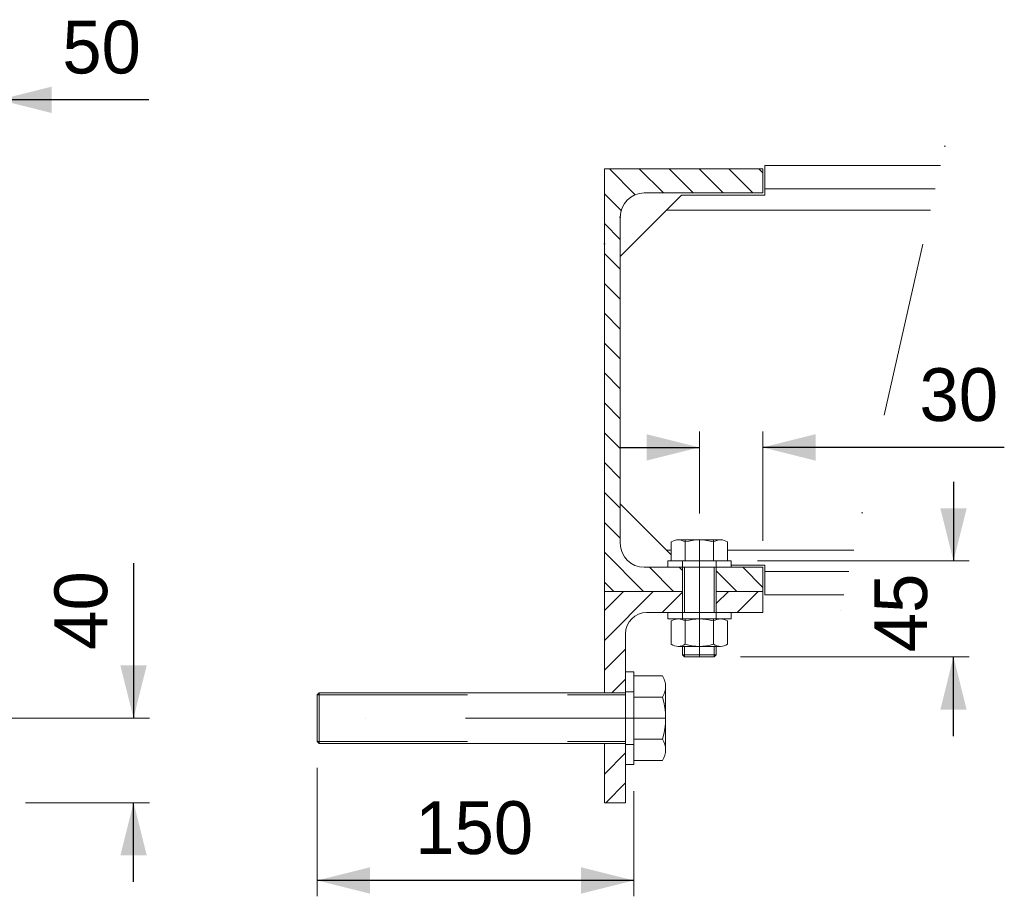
# Model space of a CAD drawing. Header units: millimetres. Extents: x -152903 to -144493, y -672002 to -666062.
# Tile 4 of 16: x -150601 to -150135, y -670530 to -670115. Entities that reach past the tile are written whole.
import ezdxf
from ezdxf.enums import TextEntityAlignment as Align

# ---------------------------------------------------------------- set-up
doc = ezdxf.new("R2010")
doc.units = ezdxf.units.MM
doc.header["$MEASUREMENT"] = 0
for name, pattern in [('DGN Style 1', [71.23020779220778, 0.1185194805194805, -71.1116883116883]), ('DGN Style 2', [118.51948051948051, 71.1116883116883, -47.40779220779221]), ('DGN Style 4', [189.74968831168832, 94.81558441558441, -47.40779220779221, 0.1185194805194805, -47.40779220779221]), ('DGN Style 6', [225.42405194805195, 0.1185194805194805, -47.40779220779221, 82.96363636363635, -47.40779220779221, 0.1185194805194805, -47.40779220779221])]:
    doc.linetypes.add(name, pattern=pattern)
doc.styles.add('Style-ENGINEERING', font='ENGINEERING.shx')
doc.styles.add('Style-ENGINEERING_0', font='ENGINEERING.shx')
doc.dimstyles.new('MetricMM', dxfattribs={"dimtxt": 3, "dimasz": 3, "dimexe": 1.5, "dimexo": 1.5, "dimgap": 1.5, "dimtad": 1, "dimdec": 0, "dimzin": 7, "dimtxsty": 'Style-ENGINEERING_0', "dimcen": 0.09, "dimclrd": 1, "dimclre": 1, "dimclrt": 7, "dimadec": 0, "dimazin": 3, "dimtfac": 1, "dimtdec": 0, "dimtofl": 0, "dimtmove": 0, "dimatfit": 3, "dimfxl": 1, "dimtzin": 7, "dimlwd": -1, "dimlwe": 0, "dimarcsym": 0})

# ---------------------------------------------------------------- blocks, each defined once
blk = doc.blocks.new('*U58')
at = {"color": 7, "linetype": 'Continuous', "lineweight": 0}
for p, q in [((81.52897949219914, 12.00550113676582), (-63.47102050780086, 12.00550113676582)), ((81.52897949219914, 12.00550113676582), (82.52897949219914, 11.00550113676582)), ((81.52897949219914, 12.00550113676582), (81.52897949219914, -11.99449886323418)), ((82.52897949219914, 11.00550113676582), (82.52897949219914, -10.99449886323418)), ((81.52897949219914, -11.99449886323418), (-63.47102050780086, -11.99449886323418)), ((82.52897949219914, -10.99449886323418), (81.52897949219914, -11.99449886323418))]:
    blk.add_line(p, q, dxfattribs=at)
at = {"color": 7, "linetype": 'DGN Style 2', "lineweight": 0}
for p, q in [((82.52897949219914, 11.00550113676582), (-63.47102050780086, 11.00550113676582)), ((82.52897949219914, -10.99449886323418), (-63.47102050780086, -10.99449886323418))]:
    blk.add_line(p, q, dxfattribs=at)
at = {"color": 7, "linetype": 'Continuous', "lineweight": 0, "extrusion": (0, 0, -1), "flags": 128}
for points in [[(80.99698964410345, 19.99550113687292), (67.47102050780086, 19.99550113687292)], [(67.47102050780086, -19.98449886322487), (67.47102050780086, 19.99550113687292)], [(82.47102050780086, -14.98699886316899), (82.47102050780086, 14.99800113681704)], [(80.99698964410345, 10.00050113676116), (67.47102050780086, 10.00050113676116)], [(67.47102050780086, -9.989498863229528), (80.99698964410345, -9.989498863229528)], [(67.47102050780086, -19.98449886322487), (80.99698964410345, -19.98449886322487)]]:
    blk.add_lwpolyline(points, dxfattribs=at)
blk.add_lwpolyline([(67.47102050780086, 22.00550113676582), (63.47102050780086, 22.00550113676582), (63.47102050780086, -21.99449886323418), (67.47102050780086, -21.99449886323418), (67.47102050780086, 22.00550113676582)], close=True, dxfattribs=at)
at = {"color": 7, "linetype": 'DGN Style 2', "lineweight": 0, "extrusion": (0, 0, -1), "flags": 128}
for points in [[(67.47102050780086, 12.50550113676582), (63.47102050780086, 12.50550113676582)], [(63.47102050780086, -12.49449886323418), (67.47102050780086, -12.49449886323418)]]:
    blk.add_lwpolyline(points, dxfattribs=at)
at = {"color": 7, "linetype": 'Continuous', "lineweight": 0, "extrusion": (0, 0, -1)}
for centre, radius, start, end in [((73.26233502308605, 14.99800113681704), 9.208685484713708, 327.1327677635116, 32.86723223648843), ((47.8473248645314, 0.005501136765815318), 34.62369564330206, 343.2213451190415, 16.77865488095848)]:
    blk.add_arc(centre, radius, start, end, dxfattribs=at)
at = {"color": 7, "linetype": 'Continuous', "lineweight": 0}
blk.add_arc((-73.26233502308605, -14.98699886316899), 9.208685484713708, 147.1327677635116, 212.8672322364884, dxfattribs=at)
blk = doc.blocks.new('*U57')
at = {"color": 1, "linetype": 'DGN Style 4', "lineweight": 0}
blk.add_line((-86.77102050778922, 0.005501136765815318), (84.33821884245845, 0.005501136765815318), dxfattribs=at)
at = {"color": 7, "linetype": 'Continuous', "lineweight": 0}
blk.add_blockref('*U58', (-4.299999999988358, 0), dxfattribs=at)
blk = doc.blocks.new('*D70')
at = {"color": 1, "linetype": 'Continuous', "transparency": 16777216}
for p, q in [((-1849.883623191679, -1340.481863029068), (-1849.883623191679, -1413.782343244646)), ((-1849.883623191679, -1491.282346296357), (-1849.883623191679, -1453.782346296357))]:
    blk.add_line(p, q, dxfattribs=at)
at = {"color": 1, "linetype": 'Continuous', "lineweight": 0, "transparency": 16777216}
for p, q in [((-1971.092905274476, -1413.782343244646), (-1842.383623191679, -1413.782343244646)), ((-1901.092905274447, -1453.782346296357), (-1842.383623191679, -1453.782346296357))]:
    blk.add_line(p, q, dxfattribs=at)
blk.add_solid([(-1843.633623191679, -1388.782343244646), (-1849.883623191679, -1413.782343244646), (-1856.133623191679, -1388.782343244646)], dxfattribs=at)
at = {"color": 1, "linetype": 'Continuous', "lineweight": 0, "transparency": 16777216, "extrusion": (0, 0, -1)}
blk.add_solid([(1856.133623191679, -1478.782346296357), (1849.883623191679, -1453.782346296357), (1843.633623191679, -1478.782346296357)], dxfattribs=at)
at = {"layer": 'Defpoints', "color": 5, "linetype": 'Continuous', "lineweight": 0, "transparency": 16777216}
for p in [(-1849.883623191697, -1360.953054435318), (-1983.592905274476, -1413.782343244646), (-1849.883623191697, -1413.782343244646), (-1913.592905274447, -1453.782346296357)]:
    blk.add_point(p, dxfattribs=at)
at = {"color": 7, "linetype": 'Continuous', "lineweight": 0, "transparency": 16777216, "style": 'Style-ENGINEERING'}
blk.add_text('40', height=25, rotation=90, dxfattribs=at).set_placement((-1874.883623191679, -1381.424245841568), align=Align.MIDDLE_LEFT)
blk = doc.blocks.new('*D72')
at = {"color": 1, "linetype": 'Continuous', "lineweight": 0, "transparency": 16777216}
for p, q in [((-1963.592905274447, -1316.882343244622), (-1963.592905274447, -1113.605018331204)), ((-1913.592905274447, -1141.282340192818), (-1913.592905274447, -1113.605018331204))]:
    blk.add_line(p, q, dxfattribs=at)
at = {"color": 1, "linetype": 'Continuous', "transparency": 16777216}
for p, q in [((-2001.092905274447, -1121.105018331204), (-1963.592905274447, -1121.105018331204)), ((-1842.677335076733, -1121.105018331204), (-1913.592905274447, -1121.105018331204))]:
    blk.add_line(p, q, dxfattribs=at)
at = {"color": 1, "linetype": 'Continuous', "lineweight": 0, "transparency": 16777216, "extrusion": (0, 0, -1)}
blk.add_solid([(1988.592905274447, -1114.855018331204), (1963.592905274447, -1121.105018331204), (1988.592905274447, -1127.355018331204)], dxfattribs=at)
at = {"color": 1, "linetype": 'Continuous', "lineweight": 0, "transparency": 16777216}
blk.add_solid([(-1888.592905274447, -1127.355018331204), (-1913.592905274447, -1121.105018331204), (-1888.592905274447, -1114.855018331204)], dxfattribs=at)
at = {"layer": 'Defpoints', "color": 5, "linetype": 'Continuous', "lineweight": 0, "transparency": 16777216}
for p in [(-1963.592905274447, -1121.105018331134), (-1863.148526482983, -1121.105018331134), (-1913.592905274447, -1153.782340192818), (-1963.592905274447, -1329.382343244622)]:
    blk.add_point(p, dxfattribs=at)
at = {"color": 7, "linetype": 'Continuous', "lineweight": 0, "transparency": 16777216, "style": 'Style-ENGINEERING'}
blk.add_text('50', height=25, dxfattribs=at).set_placement((-1883.619717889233, -1096.105018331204), align=Align.MIDDLE_LEFT)
blk = doc.blocks.new('*D78')
at = {"color": 1, "linetype": 'Continuous', "transparency": 16777216}
for p, q in [((-1461.584929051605, -1301.882343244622), (-1461.584929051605, -1339.382343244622)), ((-1461.584929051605, -1422.282343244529), (-1461.584929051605, -1384.782343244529))]:
    blk.add_line(p, q, dxfattribs=at)
at = {"color": 1, "linetype": 'Continuous', "lineweight": 0, "transparency": 16777216}
for p, q in [((-1554.407752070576, -1339.382343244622), (-1454.084929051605, -1339.382343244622)), ((-1562.407752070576, -1384.782343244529), (-1454.084929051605, -1384.782343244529))]:
    blk.add_line(p, q, dxfattribs=at)
blk.add_solid([(-1455.334929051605, -1314.382343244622), (-1461.584929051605, -1339.382343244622), (-1467.834929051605, -1314.382343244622)], dxfattribs=at)
at = {"color": 1, "linetype": 'Continuous', "lineweight": 0, "transparency": 16777216, "extrusion": (0, 0, -1)}
blk.add_solid([(1467.834929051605, -1409.782343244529), (1461.584929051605, -1384.782343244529), (1455.334929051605, -1409.782343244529)], dxfattribs=at)
at = {"layer": 'Defpoints', "color": 5, "linetype": 'Continuous', "lineweight": 0, "transparency": 16777216}
for p in [(-1566.907752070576, -1339.382343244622), (-1461.584929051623, -1362.082343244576), (-1574.907752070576, -1384.782343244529), (-1461.584929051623, -1384.782343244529)]:
    blk.add_point(p, dxfattribs=at)
at = {"color": 7, "linetype": 'Continuous', "lineweight": 0, "transparency": 16777216, "style": 'Style-ENGINEERING'}
blk.add_text('45', height=25, rotation=90, dxfattribs=at).set_placement((-1486.584929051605, -1382.553534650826), align=Align.MIDDLE_LEFT)
blk = doc.blocks.new('*D79')
at = {"color": 1, "linetype": 'Continuous', "lineweight": 0, "transparency": 16777216}
for p, q in [((-1762.907752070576, -1437.282343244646), (-1762.907752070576, -1498.098152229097)), ((-1612.907752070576, -1448.282343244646), (-1612.907752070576, -1498.098152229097))]:
    blk.add_line(p, q, dxfattribs=at)
at = {"color": 1, "linetype": 'Continuous', "transparency": 16777216}
blk.add_line((-1612.907752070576, -1490.598152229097), (-1762.907752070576, -1490.598152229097), dxfattribs=at)
at = {"color": 1, "linetype": 'Continuous', "lineweight": 0, "transparency": 16777216}
blk.add_solid([(-1737.907752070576, -1496.848152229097), (-1762.907752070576, -1490.598152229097), (-1737.907752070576, -1484.348152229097)], dxfattribs=at)
at = {"color": 1, "linetype": 'Continuous', "lineweight": 0, "transparency": 16777216, "extrusion": (0, 0, -1)}
blk.add_solid([(1637.907752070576, -1484.348152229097), (1612.907752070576, -1490.598152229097), (1637.907752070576, -1496.848152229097)], dxfattribs=at)
at = {"layer": 'Defpoints', "color": 5, "linetype": 'Continuous', "lineweight": 0, "transparency": 16777216}
for p in [(-1762.907752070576, -1424.782343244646), (-1612.907752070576, -1435.782343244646), (-1762.907752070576, -1490.598152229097), (-1687.907752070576, -1490.598152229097)]:
    blk.add_point(p, dxfattribs=at)
at = {"color": 7, "linetype": 'Continuous', "lineweight": 0, "transparency": 16777216, "style": 'Style-ENGINEERING'}
blk.add_text('150', height=25, dxfattribs=at).set_placement((-1716.449317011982, -1465.598152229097), align=Align.MIDDLE_LEFT)
blk = doc.blocks.new('*D87')
at = {"color": 1, "linetype": 'Continuous', "lineweight": 0, "transparency": 16777216}
for p, q in [((-1581.907752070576, -1316.882343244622), (-1581.907752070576, -1278.11954024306)), ((-1551.907752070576, -1329.882343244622), (-1551.907752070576, -1278.11954024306))]:
    blk.add_line(p, q, dxfattribs=at)
at = {"color": 1, "linetype": 'Continuous', "transparency": 16777216}
for p, q in [((-1619.407752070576, -1285.61954024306), (-1581.907752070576, -1285.61954024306)), ((-1437.513108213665, -1285.61954024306), (-1551.907752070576, -1285.61954024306))]:
    blk.add_line(p, q, dxfattribs=at)
at = {"color": 1, "linetype": 'Continuous', "lineweight": 0, "transparency": 16777216, "extrusion": (0, 0, -1)}
blk.add_solid([(1606.907752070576, -1279.36954024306), (1581.907752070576, -1285.61954024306), (1606.907752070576, -1291.86954024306)], dxfattribs=at)
at = {"color": 1, "linetype": 'Continuous', "lineweight": 0, "transparency": 16777216}
blk.add_solid([(-1526.907752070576, -1291.86954024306), (-1551.907752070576, -1285.61954024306), (-1526.907752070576, -1279.36954024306)], dxfattribs=at)
at = {"layer": 'Defpoints', "color": 5, "linetype": 'Continuous', "lineweight": 0, "transparency": 16777216}
for p in [(-1551.907752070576, -1285.619540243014), (-1457.590622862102, -1285.619540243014), (-1581.907752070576, -1329.382343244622), (-1551.907752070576, -1342.382343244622)]:
    blk.add_point(p, dxfattribs=at)
at = {"color": 7, "linetype": 'Continuous', "lineweight": 0, "transparency": 16777216, "style": 'Style-ENGINEERING'}
blk.add_text('30', height=25, dxfattribs=at).set_placement((-1477.66813751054, -1260.61954024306), align=Align.MIDDLE_LEFT)
blk = doc.blocks.new('*U8')
at = {"linetype": 'DGN Style 6', "lineweight": 0}
h = blk.add_hatch(dxfattribs=at)
h.set_pattern_fill('HATCH', style=0, pattern_type=2)
h.set_pattern_definition([(315, (-1692.954592, -1159.094185), (-7.071067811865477, -7.071067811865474), [])])
h.paths.add_polyline_path([(-1619.407752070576, -1176.582343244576), (-1619.407752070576, -1330.982343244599, 0.414213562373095), (-1608.007752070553, -1342.382343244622), (-1589.907752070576, -1342.382343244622), (-1589.907752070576, -1353.782343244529), (-1626.907752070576, -1353.782343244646), (-1626.907752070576, -1153.782343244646), (-1551.907752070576, -1153.782343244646), (-1551.907752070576, -1165.182343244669), (-1608.007752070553, -1165.182343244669, 0.414213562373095)])
at = {"linetype": 'DGN Style 2', "lineweight": 0}
h = blk.add_hatch(dxfattribs=at)
h.set_pattern_fill('HATCH', style=0, pattern_type=2)
h.set_pattern_definition([(315, (-1588.167258, -1346.928632), (-7.071067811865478, -7.071067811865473), [])])
h.paths.add_polyline_path([(-1566.907752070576, -1342.382343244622), (-1551.907752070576, -1342.382343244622), (-1551.907752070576, -1353.782343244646), (-1573.907752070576, -1353.782343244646), (-1573.907752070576, -1342.382343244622)])
at = {"linetype": 'Continuous', "lineweight": 0}
h = blk.add_hatch(dxfattribs=at)
h.set_pattern_fill('HATCH', color=3, style=0, pattern_type=2)
h.set_pattern_definition([(225, (-1695.415398, -1363.319275), (-7.071067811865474, 7.071067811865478), [])])
h.paths.add_polyline_path([(-1606.907752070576, -1363.782343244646, 0.414213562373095), (-1616.907752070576, -1373.782343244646), (-1616.907752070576, -1401.782343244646), (-1626.907752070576, -1401.782343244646), (-1626.907752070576, -1353.782343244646), (-1589.907752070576, -1353.782343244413), (-1589.907752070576, -1363.782343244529)])
h = blk.add_hatch(dxfattribs=at)
h.set_pattern_fill('HATCH', color=3, style=0, pattern_type=2)
h.set_pattern_definition([(225, (-1587.396197, -1361.56827), (-7.071067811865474, 7.071067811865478), [])])
h.paths.add_polyline_path([(-1573.907752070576, -1363.782343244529), (-1573.907752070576, -1353.782343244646), (-1551.907752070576, -1353.782343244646), (-1551.907752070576, -1363.782343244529), (-1566.907752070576, -1363.782343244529)])
h = blk.add_hatch(dxfattribs=at)
h.set_pattern_fill('HATCH', color=3, style=0, pattern_type=2)
h.set_pattern_definition([(225, (-1631.541448, -1433.455593), (-7.071067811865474, 7.071067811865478), [])])
h.paths.add_polyline_path([(-1616.907752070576, -1425.782343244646), (-1616.907752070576, -1453.782343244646), (-1626.907752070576, -1453.782343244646), (-1626.907752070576, -1425.782343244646)])
at = {"color": 3, "linetype": 'DGN Style 6', "lineweight": 0}
blk.add_line((-1465.693054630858, -1142.992384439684), (-1519.148142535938, -1380.225744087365), dxfattribs=at)
at = {"color": 7, "linetype": 'Continuous', "lineweight": 0}
for p, q in [((-1467.763786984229, -1152.182282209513), (-1550.907752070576, -1152.182282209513)), ((-1470.242384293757, -1163.182282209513), (-1550.907752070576, -1163.182282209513)), ((-1472.540719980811, -1173.382282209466), (-1597.607752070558, -1173.382282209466)), ((-1588.595252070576, -1329.382343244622), (-1588.595252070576, -1339.382343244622)), ((-1575.220252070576, -1329.382343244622), (-1575.220252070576, -1339.382343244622)), ((-1597.607752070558, -1334.182428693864), (-1595.282752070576, -1334.182428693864)), ((-1595.282752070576, -1334.182428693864), (-1597.607752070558, -1334.182428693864)), ((-1508.773339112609, -1334.182428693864), (-1568.532752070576, -1334.182428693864)), ((-1589.907752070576, -1342.382343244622), (-1589.907752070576, -1363.782343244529)), ((-1573.907752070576, -1342.382343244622), (-1573.907752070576, -1363.782343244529)), ((-1511.071674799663, -1344.382428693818), (-1550.907752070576, -1344.382428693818)), ((-1513.550272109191, -1355.382428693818), (-1550.907752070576, -1355.382428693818)), ((-1595.282752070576, -1367.768594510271), (-1595.282752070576, -1378.796091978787)), ((-1588.595252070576, -1366.782343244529), (-1588.595252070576, -1378.796091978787)), ((-1575.220252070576, -1366.782343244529), (-1575.220252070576, -1378.796091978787)), ((-1568.532752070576, -1378.796091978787), (-1568.532752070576, -1367.768594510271)), ((-1589.907752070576, -1379.782343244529), (-1589.907752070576, -1383.782343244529)), ((-1573.907752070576, -1379.782343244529), (-1573.907752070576, -1383.782343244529)), ((-1589.907752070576, -1383.782343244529), (-1588.907752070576, -1384.782343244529)), ((-1574.907752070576, -1384.782343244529), (-1588.907752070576, -1384.782343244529)), ((-1574.907752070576, -1384.782343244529), (-1573.907752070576, -1383.782343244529))]:
    blk.add_line(p, q, dxfattribs=at)
at = {"color": 1, "linetype": 'DGN Style 4', "lineweight": 0}
blk.add_line((-1581.907752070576, -1329.382343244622), (-1581.907752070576, -1384.782343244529), dxfattribs=at)
at = {"color": 7, "linetype": 'DGN Style 2', "lineweight": 0}
for p, q in [((-1589.907752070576, -1339.382343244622), (-1589.907752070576, -1342.382343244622)), ((-1588.907752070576, -1342.382343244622), (-1588.907752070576, -1363.782343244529)), ((-1574.907752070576, -1342.382343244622), (-1574.907752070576, -1363.782343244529)), ((-1573.907752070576, -1339.382343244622), (-1573.907752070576, -1342.382343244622)), ((-1589.907752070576, -1363.782343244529), (-1589.907752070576, -1366.782343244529)), ((-1573.907752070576, -1363.782343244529), (-1573.907752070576, -1366.782343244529)), ((-1588.907752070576, -1379.782343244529), (-1588.907752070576, -1384.782343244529)), ((-1574.907752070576, -1379.782343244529), (-1574.907752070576, -1384.782343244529)), ((-1573.907752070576, -1383.782343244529), (-1589.907752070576, -1383.782343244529))]:
    blk.add_line(p, q, dxfattribs=at)
at = {"color": 7, "linetype": 'DGN Style 6', "lineweight": 0, "flags": 128}
blk.add_lwpolyline([(-1619.407752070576, -1176.582343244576), (-1619.407752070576, -1330.982343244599, 0.414213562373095), (-1608.007752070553, -1342.382343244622), (-1589.907752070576, -1342.382343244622), (-1589.907752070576, -1353.782343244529), (-1626.907752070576, -1353.782343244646), (-1626.907752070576, -1153.782343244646), (-1551.907752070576, -1153.782343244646), (-1551.907752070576, -1165.182343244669), (-1608.007752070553, -1165.182343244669, 0.414213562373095), (-1619.407752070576, -1176.582343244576)], format="xyb", close=True, dxfattribs=at)
at = {"color": 7, "linetype": 'Continuous', "lineweight": 0, "flags": 128}
blk.add_lwpolyline([(-1573.907752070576, -1353.782343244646), (-1551.907752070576, -1353.782343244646), (-1551.907752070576, -1342.382343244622), (-1608.007752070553, -1342.382343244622, -0.414213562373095), (-1619.407752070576, -1330.982343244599), (-1619.407752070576, -1176.582343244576, -0.414213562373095), (-1608.007752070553, -1165.182343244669), (-1551.907752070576, -1165.182343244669), (-1551.907752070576, -1153.782343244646), (-1626.907752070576, -1153.782343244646), (-1626.907752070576, -1353.782343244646), (-1589.907752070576, -1353.782343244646)], format="xyb", dxfattribs=at)
for points in [[(-1619.407752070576, -1195.182282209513), (-1590.407752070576, -1166.182282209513), (-1550.907752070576, -1166.182282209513), (-1550.907752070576, -1152.182282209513)], [(-1619.407752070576, -1312.382428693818), (-1595.282752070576, -1336.507428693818)], [(-1595.282752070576, -1330.368594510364), (-1595.282752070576, -1339.382343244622), (-1568.532752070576, -1339.382343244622), (-1568.532752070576, -1330.368594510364)], [(-1571.876502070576, -1329.382343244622), (-1591.939002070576, -1329.382343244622)], [(-1566.907752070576, -1341.382428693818), (-1550.907752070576, -1341.382428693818), (-1550.907752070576, -1355.382428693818)], [(-1571.876502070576, -1366.782343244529), (-1591.939002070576, -1366.782343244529)], [(-1571.876502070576, -1379.782343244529), (-1591.939002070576, -1379.782343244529)]]:
    blk.add_lwpolyline(points, dxfattribs=at)
for points in [[(-1596.907752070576, -1339.382343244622), (-1596.907752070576, -1342.382343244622), (-1566.907752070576, -1342.382343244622), (-1566.907752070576, -1339.382343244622), (-1596.907752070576, -1339.382343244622)], [(-1596.907752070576, -1363.782343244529), (-1596.907752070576, -1366.782343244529), (-1566.907752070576, -1366.782343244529), (-1566.907752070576, -1363.782343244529), (-1596.907752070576, -1363.782343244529)]]:
    blk.add_lwpolyline(points, close=True, dxfattribs=at)
at = {"color": 7, "linetype": 'DGN Style 2', "lineweight": 0, "flags": 128}
blk.add_lwpolyline([(-1566.907752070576, -1342.382343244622), (-1551.907752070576, -1342.382343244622), (-1551.907752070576, -1353.782343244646), (-1573.907752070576, -1353.782343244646), (-1573.907752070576, -1342.382343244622), (-1566.907752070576, -1342.382343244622)], close=True, dxfattribs=at)
at = {"color": 3, "linetype": 'Continuous', "lineweight": 0, "flags": 128}
blk.add_lwpolyline([(-1606.907752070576, -1363.782343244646, 0.414213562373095), (-1616.907752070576, -1373.782343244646), (-1616.907752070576, -1401.782343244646), (-1626.907752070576, -1401.782343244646), (-1626.907752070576, -1353.782343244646), (-1589.907752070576, -1353.782343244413), (-1589.907752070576, -1363.782343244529), (-1606.907752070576, -1363.782343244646)], format="xyb", close=True, dxfattribs=at)
blk.add_lwpolyline([(-1551.907752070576, -1353.782343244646), (-1551.907752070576, -1363.782343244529), (-1573.907752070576, -1363.782343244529)], dxfattribs=at)
for points in [[(-1573.907752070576, -1363.782343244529), (-1573.907752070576, -1353.782343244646), (-1551.907752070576, -1353.782343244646), (-1551.907752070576, -1363.782343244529), (-1566.907752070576, -1363.782343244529), (-1573.907752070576, -1363.782343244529)], [(-1616.907752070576, -1425.782343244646), (-1616.907752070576, -1453.782343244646), (-1626.907752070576, -1453.782343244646), (-1626.907752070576, -1425.782343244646), (-1616.907752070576, -1425.782343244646)]]:
    blk.add_lwpolyline(points, close=True, dxfattribs=at)
at = {"color": 7, "linetype": 'Continuous', "lineweight": 0}
for centre, radius, start, end in [((-1591.939002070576, -1335.543732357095), 6.161389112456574, 57.13276776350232, 122.8672322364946), ((-1591.939002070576, -1372.943732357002), 6.161389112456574, 57.13276776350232, 122.8672322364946), ((-1581.907752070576, -1356.616163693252), 23.16617955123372, 253.2213451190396, 286.7786548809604), ((-1571.876502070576, -1373.620954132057), 6.161389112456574, 237.1327677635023, 302.8672322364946)]:
    blk.add_arc(centre, radius, start, end, dxfattribs=at)
at = {"color": 7, "linetype": 'Continuous', "lineweight": 0, "extrusion": (0, 0, -1)}
for centre, radius, start, end in [((1581.907752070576, -1352.5485227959), 23.16617955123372, 73.22134511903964, 106.7786548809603), ((1571.876502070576, -1335.543732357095), 6.161389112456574, 57.13276776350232, 122.8672322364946), ((1581.907752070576, -1389.94852279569), 23.16617955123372, 73.22134511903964, 106.7786548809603), ((1571.876502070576, -1372.943732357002), 6.161389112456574, 57.13276776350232, 122.8672322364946), ((1591.939002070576, -1373.620954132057), 6.161389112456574, 237.1327677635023, 302.8672322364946)]:
    blk.add_arc(centre, radius, start, end, dxfattribs=at)
blk.add_blockref('*U57', (1684.678772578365, -1413.787844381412), dxfattribs=at)
at = {"color": 1, "linetype": 'Continuous'}
for base, p1, p2, angle, picture, middle in [((-1963.592905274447, -1121.105018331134), (-1913.592905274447, -1153.782340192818), (-1963.592905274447, -1329.382343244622), 180, '*D72', (-1863.148526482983, -1121.105018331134)), ((-1849.883623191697, -1413.782343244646), (-1913.592905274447, -1453.782346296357), (-1983.592905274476, -1413.782343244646), 90, '*D70', (-1849.883623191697, -1360.953054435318))]:
    dim = blk.add_linear_dim(base=base, p1=p1, p2=p2, angle=angle, text='\\FSTANDARD;<>', dimstyle='MetricMM', override={"dimtxt": 25, "dimasz": 25, "dimexe": 7.5, "dimexo": 12.5, "dimgap": 12.5}, dxfattribs=at)
    dim.commit()
    dim.dimension.update_dxf_attribs({"geometry": picture, "text_midpoint": middle, "dimtype": 128})
dim = blk.add_linear_dim(base=(-1551.907752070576, -1285.619540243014), p1=(-1581.907752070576, -1329.382343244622), p2=(-1551.907752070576, -1342.382343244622), text='\\FSTANDARD;<>', dimstyle='MetricMM', override={"dimtxt": 25, "dimasz": 25, "dimexe": 7.5, "dimexo": 12.5, "dimgap": 12.5}, dxfattribs=at)
dim.commit()
dim.dimension.update_dxf_attribs({"geometry": '*D87', "text_midpoint": (-1457.590622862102, -1285.619540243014), "dimtype": 128})
for base, p1, p2, angle, picture, middle in [((-1461.584929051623, -1384.782343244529), (-1566.907752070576, -1339.382343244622), (-1574.907752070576, -1384.782343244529), 270, '*D78', (-1461.584929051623, -1362.082343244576)), ((-1762.907752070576, -1490.598152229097), (-1612.907752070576, -1435.782343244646), (-1762.907752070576, -1424.782343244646), 180, '*D79', (-1687.907752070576, -1490.598152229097))]:
    dim = blk.add_linear_dim(base=base, p1=p1, p2=p2, angle=angle, text='\\FSTANDARD;<>', dimstyle='MetricMM', override={"dimtxt": 25, "dimasz": 25, "dimexe": 7.5, "dimexo": 12.5, "dimgap": 12.5}, dxfattribs=at)
    dim.commit()
    dim.dimension.update_dxf_attribs({"geometry": picture, "text_midpoint": middle})

msp = doc.modelspace()

# ---------------------------------------------------------------- block references
at = {"color": 7, "linetype": 'DGN Style 1', "lineweight": 0}
msp.add_blockref('*U8', (-148697.65, -669031.9500000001), dxfattribs=at)

doc.saveas('drawing.dxf')
